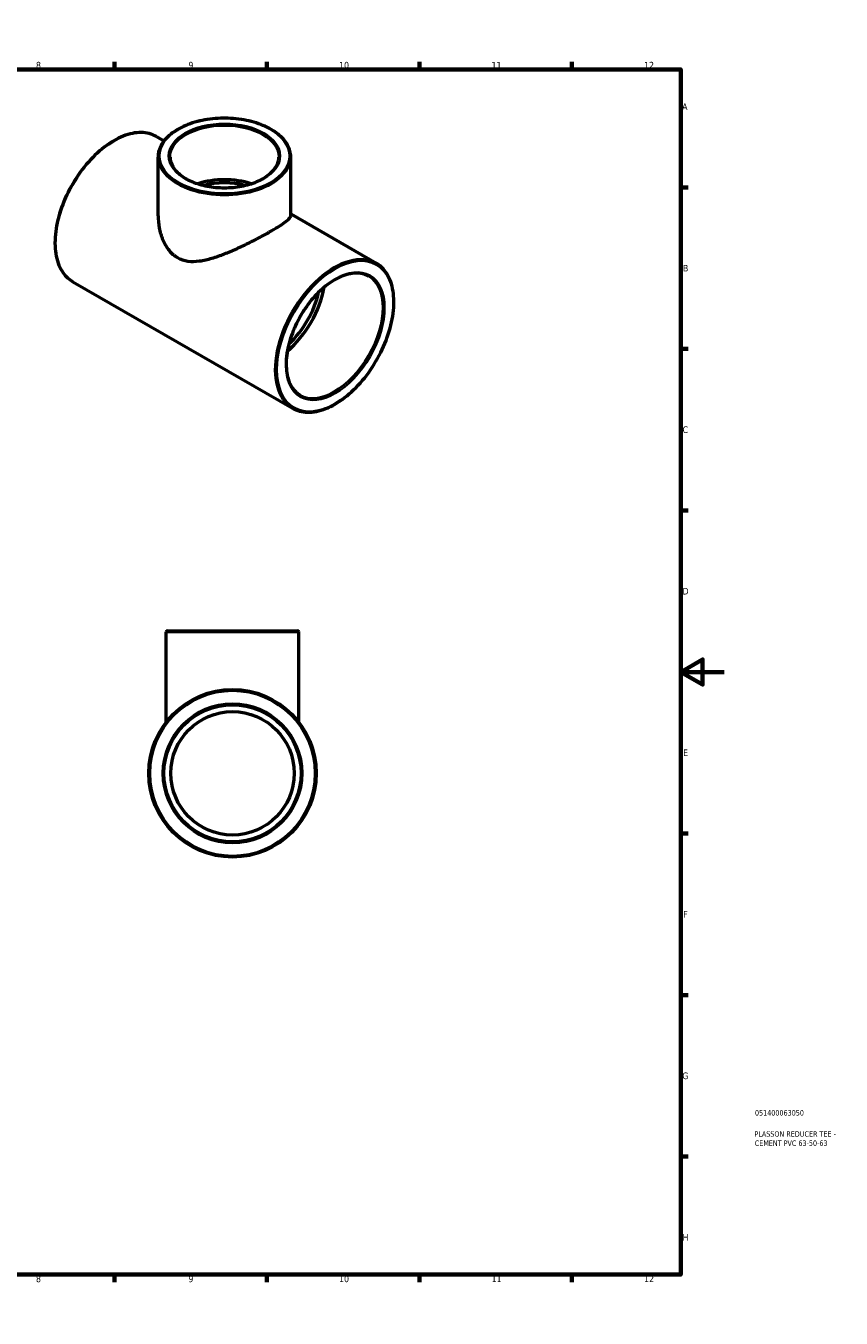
# Model space of a CAD drawing. Header units: millimetres. Extents: x 0 to 895, y -147 to 594.
# Tile 3 of 3: x 520 to 895, y 0 to 594. Entities that reach past the tile are written whole.
import ezdxf

# ---------------------------------------------------------------- set-up
doc = ezdxf.new("R2010")
doc.units = ezdxf.units.MM
for name, color, linetype, lineweight in [('Border (ANSI)', 7, 'Continuous', 70), ('Title (ISO)', 7, 'Continuous', 50), ('Visible (ANSI)', 7, 'Continuous', 50), ('Visible Narrow (ANSI)', 7, 'Continuous', 35)]:
    doc.layers.add(name, color=color, linetype=linetype, lineweight=lineweight)
doc.styles.add('Note Text (ANSI)', font='tahoma.ttf')
doc.styles.add('Note Text (ISO)', font='tahoma.ttf')

# ---------------------------------------------------------------- blocks, each defined once
blk = doc.blocks.new('Borders Default Border')
at = {"layer": 'Border (ANSI)'}
for p, q in [((70.08, 574), (70.08, 577.45)), ((140.17, 574), (140.17, 577.45)), ((210.25, 574), (210.25, 577.45)), ((280.33, 574), (280.33, 577.45)), ((350.42, 574), (350.42, 577.45)), ((490.58, 574), (490.58, 577.45)), ((560.67, 574), (560.67, 577.45)), ((630.75, 574), (630.75, 577.45)), ((700.83, 574), (700.83, 577.45)), ((770.92, 574), (770.92, 577.45)), ((20, 519.75), (16.55, 519.75)), ((821, 519.75), (824.45, 519.75)), ((20, 445.5), (16.55, 445.5)), ((821, 445.5), (824.45, 445.5)), ((20, 371.25), (16.55, 371.25)), ((821, 371.25), (824.45, 371.25)), ((20, 222.75), (16.55, 222.75)), ((821, 222.75), (824.45, 222.75)), ((20, 148.5), (16.55, 148.5)), ((821, 148.5), (824.45, 148.5)), ((20, 74.25), (16.55, 74.25)), ((821, 74.25), (824.45, 74.25)), ((70.08, 20), (70.08, 16.55)), ((140.17, 20), (140.17, 16.55)), ((210.25, 20), (210.25, 16.55)), ((280.33, 20), (280.33, 16.55)), ((350.42, 20), (350.42, 16.55)), ((490.58, 20), (490.58, 16.55)), ((560.67, 20), (560.67, 16.55)), ((630.75, 20), (630.75, 16.55)), ((700.83, 20), (700.83, 16.55)), ((770.92, 20), (770.92, 16.55))]:
    blk.add_line(p, q, dxfattribs=at)
at = {"layer": 'Border (ANSI)', "flags": 128}
for points in [[(420.5, 594), (420.5, 574), (414.73, 584), (426.27, 584), (420.5, 574)], [(20, 20), (20, 574), (821, 574), (821, 20), (20, 20)], [(0, 297), (20, 297), (10, 302.77), (10, 291.23), (20, 297)], [(841, 297), (821, 297), (831, 302.77), (831, 291.23), (821, 297)], [(420.5, 0), (420.5, 20), (414.73, 10), (426.27, 10), (420.5, 20)]]:
    blk.add_lwpolyline(points, dxfattribs=at)
at = {"layer": 'Border (ANSI)', "attachment_point": 7, "style": 'Note Text (ANSI)'}
for s, insert, char_height in [('1', (34.35, 574.4), 3.05), ('2', (104.2, 574.4), 3.05), ('3', (174.26, 574.34), 3.05), ('4', (244.23, 574.4), 3.05), ('5', (314.48, 574.34), 3.05), ('6', (384.49, 574.34), 3.05), ('7', (454.6, 574.4), 3.05), ('8', (524.63, 574.33), 3.05), ('9', (594.7, 574.34), 3.05), ('10', (663.96, 574.34), 3.048), ('11', (734.04, 574.4), 3.048), ('12', (804.13, 574.4), 3.048), ('A', (16.78, 555.35), 3.05), ('A', (821.63, 555.35), 3.05), ('B', (17.15, 481.1), 3.05), ('B', (821.99, 481.1), 3.05), ('C', (16.95, 406.8), 3.05), ('C', (821.8, 406.8), 3.05), ('D', (16.96, 332.6), 3.05), ('D', (821.81, 332.6), 3.05), ('E', (17.21, 258.35), 3.05), ('E', (822.05, 258.35), 3.05), ('F', (17.29, 184.1), 3.05), ('F', (822.14, 184.1), 3.05), ('G', (16.81, 109.79), 3.05), ('G', (821.66, 109.79), 3.05), ('H', (16.97, 35.6), 3.05), ('H', (821.81, 35.6), 3.05), ('1', (34.35, 16.55), 3.05), ('2', (104.2, 16.55), 3.05), ('3', (174.26, 16.49), 3.05), ('4', (244.23, 16.55), 3.05), ('5', (314.48, 16.49), 3.05), ('6', (384.49, 16.49), 3.05), ('7', (454.6, 16.55), 3.05), ('8', (524.63, 16.48), 3.05), ('9', (594.7, 16.49), 3.05), ('10', (663.96, 16.49), 3.048), ('11', (734.04, 16.55), 3.048), ('12', (804.13, 16.55), 3.048)]:
    blk.add_mtext(s, dxfattribs=dict(at, insert=insert, char_height=char_height))
blk = doc.blocks.new('Title Blocks ISO')
at = {"layer": 'Title (ISO)', "color": 232, "true_color": 0xca0064, "style": 'Note Text (ISO)'}
for tag, p in [('PART_NUMBER_001', (34.08, 73.13)), ('DESCRIPTION_001', (33.84, 63.4)), ('DESCRIPTION_002', (33.98, 59.18))]:
    blk.add_attdef(tag, p, '', height=2.5, dxfattribs=at)

msp = doc.modelspace()

# ---------------------------------------------------------------- linework, layer by layer
at = {"layer": 'Visible (ANSI)'}
for p, q in [((579.993, 543.101), (583.467, 541.1)), ((580.746, 506.749), (580.746, 533.71)), ((641.746, 506.749), (641.746, 533.71)), ((641.746, 507.539), (680.925, 484.978)), ((541.567, 476.374), (642.499, 418.251)), ((584.464, 273.922), (584.464, 315.297)), ((585.094, 315.927), (644.834, 315.927)), ((645.464, 273.922), (645.464, 315.297))]:
    msp.add_line(p, q, dxfattribs=at)
for radius in [38.5, 31.5, 28.35]:
    msp.add_circle((614.964, 250.427), radius, dxfattribs=at)
for centre, start, end in [((585.094, 315.297), 90, 180), ((644.834, 315.297), 0, 90)]:
    msp.add_arc(centre, 0.63, start, end, dxfattribs=at)
for centre, major_axis, ratio, start_param, end_param in [((611.246, 508.881), (-25, 0), 0.5758617, 4.1985589, 5.2262191), ((611.246, 508.881), (-22.5, 0), 0.5758617, 4.2786745, 5.1461034), ((635.288, 466.831), (15.72, 27.297), 0.5780931, 4.1459991, 5.2787788), ((635.288, 466.831), (14.148, 24.568), 0.5780931, 4.2078189, 5.216959)]:
    msp.add_ellipse(centre, major_axis=major_axis, ratio=ratio, start_param=start_param, end_param=end_param, dxfattribs=at)
for points, knots in [([(641.746, 533.71), (641.746, 535.584), (641.24, 537.455), (639.27, 541.029), (637.784, 542.727), (633.965, 545.787), (631.613, 547.141), (626.3, 549.348), (623.339, 550.198), (617.113, 551.313), (613.85, 551.577), (607.347, 551.497), (604.109, 551.152), (597.976, 549.887), (595.083, 548.966), (589.931, 546.63), (587.673, 545.215), (584.036, 542.021), (582.654, 540.243), (581.102, 536.855), (580.746, 535.283), (580.746, 533.71)], [0.7853982, 0.7853982, 0.7853982, 0.7853982, 1.0927404, 1.0927404, 1.4085459, 1.4085459, 1.7314251, 1.7314251, 2.0548359, 2.0548359, 2.377647, 2.377647, 2.7002303, 2.7002303, 3.0231083, 3.0231083, 3.3465825, 3.3465825, 3.6690472, 3.6690472, 3.9269908, 3.9269908, 3.9269908, 3.9269908]), ([(579.993, 543.101), (577.935, 544.286), (575.558, 544.911), (570.387, 544.996), (567.585, 544.435), (561.822, 542.169), (558.86, 540.445), (553.101, 536.017), (550.307, 533.311), (545.17, 527.198), (542.827, 523.793), (538.826, 516.624), (537.167, 512.863), (534.7, 505.356), (533.893, 501.612), (533.216, 494.512), (533.348, 491.157), (534.559, 485.182), (535.635, 482.559), (538.357, 478.739), (539.85, 477.363), (541.567, 476.374)], [5.4997209, 5.4997209, 5.4997209, 5.4997209, 5.8097005, 5.8097005, 6.1264738, 6.1264738, 6.448754, 6.448754, 6.771434, 6.771434, 7.0936495, 7.0936495, 7.4156897, 7.4156897, 7.7379614, 7.7379614, 8.0606945, 8.0606945, 8.3826277, 8.3826277, 8.6413135, 8.6413135, 8.6413135, 8.6413135]), ([(586.246, 533.71), (586.246, 532.173), (586.697, 530.633), (588.463, 527.734), (589.743, 526.376), (592.988, 523.971), (594.935, 522.92), (599.319, 521.214), (601.755, 520.56), (606.873, 519.718), (609.555, 519.532), (614.888, 519.651), (617.538, 519.956), (622.53, 521.023), (624.872, 521.785), (629.006, 523.679), (630.798, 524.81), (633.665, 527.314), (634.735, 528.685), (635.966, 531.283), (636.246, 532.497), (636.246, 533.71)], [3.9269908, 3.9269908, 3.9269908, 3.9269908, 4.2643294, 4.2643294, 4.5876294, 4.5876294, 4.9036522, 4.9036522, 5.2196401, 5.2196401, 5.536354, 5.536354, 5.8533005, 5.8533005, 6.1698688, 6.1698688, 6.4856828, 6.4856828, 6.802365, 6.802365, 7.0685835, 7.0685835, 7.0685835, 7.0685835]), ([(580.746, 506.749), (580.746, 504.937), (580.921, 503.039), (581.655, 499.27), (582.212, 497.398), (583.71, 493.897), (584.651, 492.266), (586.9, 489.471), (588.21, 488.311), (589.679, 487.464)], [17.1666058, 17.1666058, 17.1666058, 17.1666058, 17.7901188, 17.7901188, 18.4136318, 18.4136318, 19.0371447, 19.0371447, 19.6606577, 19.6606577, 19.6606577, 19.6606577]), ([(589.679, 487.464), (591.149, 486.618), (592.761, 486.096), (596.175, 485.629), (597.979, 485.68), (601.691, 486.181), (603.603, 486.631), (607.442, 487.766), (609.371, 488.453), (613.066, 489.897), (614.972, 490.708), (618.815, 492.443), (620.753, 493.368), (624.521, 495.239), (626.355, 496.188), (629.788, 498.023), (631.386, 498.91), (634.239, 500.553), (635.55, 501.341), (637.82, 502.79), (638.78, 503.451), (640.298, 504.623), (640.857, 505.136), (641.581, 506.031), (641.746, 506.413), (641.746, 506.749)], [0, 0, 0, 0, 0.623513, 0.623513, 1.2470259, 1.2470259, 1.8705389, 1.8705389, 2.4940519, 2.4940519, 3.09933, 3.09933, 3.7046082, 3.7046082, 4.3098863, 4.3098863, 4.9151644, 4.9151644, 5.5204426, 5.5204426, 6.1257207, 6.1257207, 6.7309988, 6.7309988, 7.336277, 7.336277, 7.336277, 7.336277]), ([(642.499, 418.251), (644.557, 417.066), (646.934, 416.441), (652.105, 416.355), (654.907, 416.917), (660.67, 419.183), (663.632, 420.906), (669.391, 425.335), (672.185, 428.041), (677.322, 434.154), (679.665, 437.559), (683.666, 444.727), (685.325, 448.489), (687.792, 455.996), (688.6, 459.74), (689.276, 466.84), (689.144, 470.195), (687.933, 476.17), (686.857, 478.792), (684.135, 482.613), (682.642, 483.989), (680.925, 484.978)], [2.3581282, 2.3581282, 2.3581282, 2.3581282, 2.6681078, 2.6681078, 2.9848812, 2.9848812, 3.3071613, 3.3071613, 3.6298414, 3.6298414, 3.9520568, 3.9520568, 4.274097, 4.274097, 4.5963688, 4.5963688, 4.9191019, 4.9191019, 5.241035, 5.241035, 5.4997209, 5.4997209, 5.4997209, 5.4997209]), ([(677.432, 478.912), (675.748, 479.881), (673.78, 480.365), (669.502, 480.291), (667.206, 479.762), (662.523, 477.758), (660.14, 476.302), (655.503, 472.602), (653.249, 470.36), (649.101, 465.31), (647.208, 462.502), (643.978, 456.609), (642.643, 453.524), (640.667, 447.397), (640.027, 444.356), (639.499, 438.634), (639.611, 435.954), (640.559, 431.22), (641.395, 429.171), (643.489, 426.168), (644.653, 425.088), (645.993, 424.317)], [5.4997209, 5.4997209, 5.4997209, 5.4997209, 5.8331335, 5.8331335, 6.1559646, 6.1559646, 6.4728825, 6.4728825, 6.7896978, 6.7896978, 7.1070794, 7.1070794, 7.4246473, 7.4246473, 7.7419207, 7.7419207, 8.0586126, 8.0586126, 8.3760532, 8.3760532, 8.6413135, 8.6413135, 8.6413135, 8.6413135])]:
    msp.add_open_spline(points, degree=3, knots=knots, dxfattribs=at)
at = {"layer": 'Visible Narrow (ANSI)'}
msp.add_line((645.088, 315.297), (584.839, 315.297), dxfattribs=at)
for radius in [37.87, 32.13]:
    msp.add_circle((614.964, 250.427), radius, dxfattribs=at)
for centre, major_axis, ratio, start_param, end_param in [((560.78, 509.737), (-19.213, -33.363), 0.5780931, 3.1415927, 6.2831853), ((611.246, 533.71), (-25, 0), 0.5758617, 3.1415927, 6.2831853), ((611.246, 533.71), (-30.5, 0), 0.5758617, 0, 3.1415927), ((661.712, 451.614), (19.213, 33.363), 0.5780931, 0, 3.1415927), ((661.712, 451.614), (15.72, 27.297), 0.5780931, 3.1415927, 6.2831853)]:
    msp.add_ellipse(centre, major_axis=major_axis, ratio=ratio, start_param=start_param, end_param=end_param, dxfattribs=at)
for centre, major_axis, ratio in [((611.246, 534.225), (-29.87, 0), 0.5758617), ((611.246, 534.225), (-25.63, 0), 0.5758617), ((662.158, 451.358), (-18.898, -32.818), 0.5780931), ((662.158, 451.358), (-16.034, -27.843), 0.5780931)]:
    msp.add_ellipse(centre, major_axis=major_axis, ratio=ratio, dxfattribs=at)

# ---------------------------------------------------------------- block references
msp.add_blockref('Borders Default Border', (0, 0))
msp.add_blockref('Title Blocks ISO', (821, 20)).add_auto_attribs({'PART_NUMBER_001': '051400063050', 'DESCRIPTION_001': 'PLASSON REDUCER TEE -', 'DESCRIPTION_002': 'CEMENT PVC 63-50-63'})

doc.saveas('drawing.dxf')
